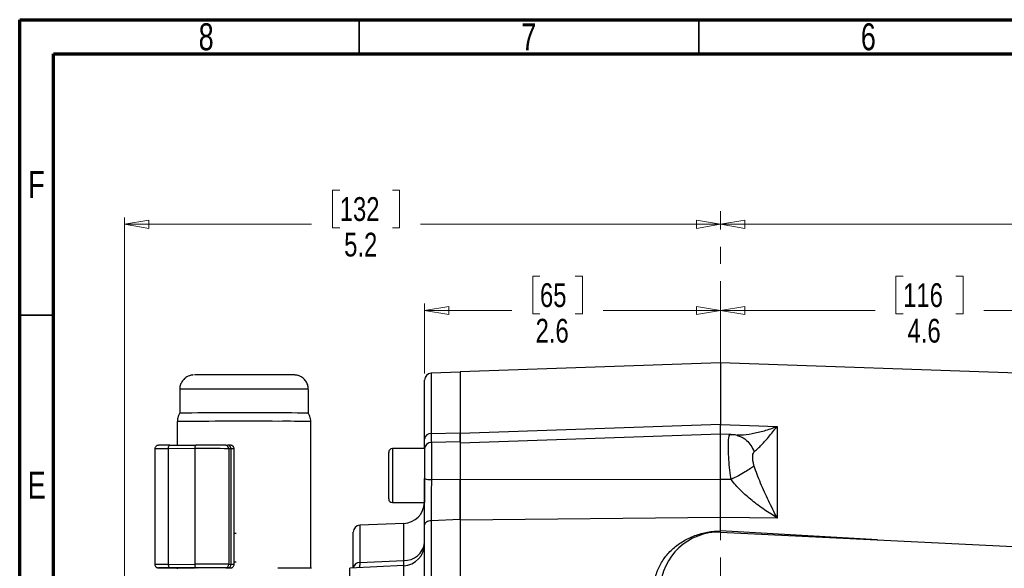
# Model space of a CAD drawing. Header units: inches. Extents: x 0.6 to 16.3, y 0.2 to 11.5.
# Tile 6 of 20: x 0.6 to 6.3, y 8.3 to 11.5. Entities that reach past the tile are written whole.
import ezdxf

# ---------------------------------------------------------------- set-up
doc = ezdxf.new("R2010")
doc.units = ezdxf.units.IN
doc.header["$MEASUREMENT"] = 0
doc.linetypes.add('CENTERX2', pattern=[0.8, 0.5, -0.1, 0.1, -0.1])
doc.styles.add('SLDTEXTSTYLE0', font='TXT', dxfattribs={"width": 0.75})
doc.dimstyles.new('SLDDIMSTYLE1', dxfattribs={"dimtxt": 0.137795, "dimasz": 0.14, "dimexe": 0, "dimexo": 0.0625, "dimgap": 0.034449, "dimtad": 0, "dimdec": 1, "dimlfac": 1.5, "dimrnd": 1e-09, "dimzin": 12, "dimdsep": 46, "dimtxsty": 'SLDTEXTSTYLE0', "dimblk1": 'CLOSED', "dimblk2": 'CLOSED', "dimsah": 1, "dimcen": 0.09, "dimadec": 0, "dimazin": 3, "dimtfac": 1, "dimtdec": 1, "dimtofl": 0, "dimtmove": 0, "dimatfit": 3, "dimldrblk": 'CLOSED', "dimfxl": 0, "dimfrac": 2, "dimtolj": 1, "dimtzin": 12, "dimarcsym": 0})
doc.dimstyles.new('SLDDIMSTYLE4', dxfattribs={"dimtxt": 0.137795, "dimasz": 0.14, "dimexe": 0, "dimexo": 0.0625, "dimgap": 0.034449, "dimtad": 0, "dimdec": 1, "dimlfac": 1.5, "dimrnd": 1e-09, "dimzin": 12, "dimdsep": 46, "dimtxsty": 'SLDTEXTSTYLE0', "dimblk1": 'CLOSED', "dimblk2": 'CLOSED', "dimsah": 1, "dimcen": 0.09, "dimadec": 0, "dimazin": 3, "dimtfac": 1, "dimtofl": 0, "dimtmove": 0, "dimatfit": 3, "dimldrblk": 'CLOSED', "dimfxl": 0, "dimfrac": 2, "dimtolj": 1, "dimtzin": 12, "dimarcsym": 0})

# ---------------------------------------------------------------- blocks, each defined once
blk = doc.blocks.new('_Closed')
at = {"color": 0, "linetype": 'ByBlock', "lineweight": -2}
for p, q in [((-1, 0.166667), (0, 0)), ((-1, 0.166667), (-1, -0.166667)), ((0, 0), (-1, -0.166667)), ((0, 0), (-1, 0))]:
    blk.add_line(p, q, dxfattribs=at)
blk = doc.blocks.new('_D_7')
at = {"color": 7, "linetype": 'Continuous', "lineweight": 0}
for p, q in [((6.5787, 10.509), (6.5367, 10.509)), ((6.5367, 10.509), (6.5367, 10.2902)), ((6.8842, 10.509), (6.9262, 10.509)), ((6.9262, 10.509), (6.9262, 10.2902)), ((9.0161, 9.4113), (9.0161, 10.3499)), ((4.6541, 10.3105), (6.4159, 10.3105)), ((6.5367, 10.2902), (6.5787, 10.2902)), ((6.9262, 10.2902), (6.8842, 10.2902)), ((9.0161, 10.3105), (7.047, 10.3105))]:
    blk.add_line(p, q, dxfattribs=at)
at = {"color": 7, "linetype": 'Continuous', "lineweight": 18, "xscale": 0.14, "yscale": 0.14, "rotation": 180.0000000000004}
blk.add_blockref('_Closed', (4.6541, 10.3105), dxfattribs=at)
at = {"color": 7, "linetype": 'Continuous', "lineweight": 18, "xscale": 0.14, "yscale": 0.14}
blk.add_blockref('_Closed', (9.0161, 10.3105), dxfattribs=at)
at = {"color": 7, "linetype": 'Continuous', "lineweight": 18, "char_height": 0.1378, "attachment_point": 1, "style": 'SLDTEXTSTYLE0'}
for s, insert in [('166', (6.5787, 10.4679)), ('6.5', (6.6042, 10.2617))]:
    blk.add_mtext(s, dxfattribs=dict(at, insert=insert))
blk = doc.blocks.new('_D_8')
at = {"color": 7, "linetype": 'Continuous', "lineweight": 0}
for p, q in [((5.712, 10.0101), (5.67, 10.0101)), ((5.67, 10.0101), (5.67, 9.7914)), ((6.0175, 10.0101), (6.0595, 10.0101)), ((6.0595, 10.0101), (6.0595, 9.7914)), ((7.6995, 8.9141), (7.6995, 9.851)), ((4.6541, 9.8117), (5.5492, 9.8117)), ((5.67, 9.7914), (5.712, 9.7914)), ((6.0595, 9.7914), (6.0175, 9.7914)), ((7.6995, 9.8117), (6.1803, 9.8117))]:
    blk.add_line(p, q, dxfattribs=at)
at = {"color": 7, "linetype": 'Continuous', "lineweight": 18, "xscale": 0.14, "yscale": 0.14}
for p, rotation in [((4.6541, 9.8117), 180), ((7.6995, 9.8117), 360)]:
    blk.add_blockref('_Closed', p, dxfattribs=dict(at, rotation=rotation))
at = {"color": 7, "linetype": 'Continuous', "lineweight": 18, "char_height": 0.1378, "attachment_point": 1, "style": 'SLDTEXTSTYLE0'}
for s, insert in [('116', (5.712, 9.969)), ('4.6', (5.7375, 9.7629))]:
    blk.add_mtext(s, dxfattribs=dict(at, insert=insert))
blk = doc.blocks.new('_D_9')
at = {"color": 7, "linetype": 'Continuous', "lineweight": 0}
for p, q in [((3.6067, 10.0101), (3.5647, 10.0101)), ((3.5647, 10.0101), (3.5647, 9.7914)), ((3.8103, 10.0101), (3.8523, 10.0101)), ((3.8523, 10.0101), (3.8523, 9.7914)), ((2.9378, 9.4468), (2.9378, 9.851)), ((2.9378, 9.8117), (3.4439, 9.8117)), ((3.5647, 9.7914), (3.6067, 9.7914)), ((3.8523, 9.7914), (3.8103, 9.7914)), ((4.6541, 9.8117), (3.9732, 9.8117))]:
    blk.add_line(p, q, dxfattribs=at)
at = {"color": 7, "linetype": 'Continuous', "lineweight": 18, "xscale": 0.14, "yscale": 0.14, "rotation": 180.0000000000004}
blk.add_blockref('_Closed', (2.9378, 9.8117), dxfattribs=at)
at = {"color": 7, "linetype": 'Continuous', "lineweight": 18, "xscale": 0.14, "yscale": 0.14}
blk.add_blockref('_Closed', (4.6541, 9.8117), dxfattribs=at)
at = {"color": 7, "linetype": 'Continuous', "lineweight": 18, "char_height": 0.1378, "attachment_point": 1, "style": 'SLDTEXTSTYLE0'}
for s, insert in [('65', (3.6067, 9.969)), ('2.6', (3.5813, 9.7629))]:
    blk.add_mtext(s, dxfattribs=dict(at, insert=insert))
blk = doc.blocks.new('_D_10')
at = {"color": 7, "linetype": 'Continuous', "lineweight": 0}
for p, q in [((2.4459, 10.509), (2.4039, 10.509)), ((2.4039, 10.509), (2.4039, 10.2902)), ((2.7513, 10.509), (2.7933, 10.509)), ((2.7933, 10.509), (2.7933, 10.2902)), ((1.1989, 7.7916), (1.1989, 10.3499)), ((1.1989, 10.3105), (2.2831, 10.3105)), ((2.4039, 10.2902), (2.4459, 10.2902)), ((2.7933, 10.2902), (2.7513, 10.2902)), ((4.6541, 10.3105), (2.9142, 10.3105))]:
    blk.add_line(p, q, dxfattribs=at)
at = {"color": 7, "linetype": 'Continuous', "lineweight": 18, "xscale": 0.14, "yscale": 0.14, "rotation": 180.0000000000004}
blk.add_blockref('_Closed', (1.1989, 10.3105), dxfattribs=at)
at = {"color": 7, "linetype": 'Continuous', "lineweight": 18, "xscale": 0.14, "yscale": 0.14}
blk.add_blockref('_Closed', (4.6541, 10.3105), dxfattribs=at)
at = {"color": 7, "linetype": 'Continuous', "lineweight": 18, "char_height": 0.1378, "attachment_point": 1, "style": 'SLDTEXTSTYLE0'}
for s, insert in [('132', (2.4459, 10.4679)), ('5.2', (2.4714, 10.2617))]:
    blk.add_mtext(s, dxfattribs=dict(at, insert=insert))

msp = doc.modelspace()

# ---------------------------------------------------------------- linework, layer by layer
at = {"color": 7, "linetype": 'Continuous', "lineweight": 70}
for p, q in [((0.5906, 0.1969), (0.5906, 11.4961)), ((0.5906, 11.4961), (16.3386, 11.4961)), ((0.7874, 0.3937), (0.7874, 11.2992)), ((0.7874, 11.2992), (16.1417, 11.2992))]:
    msp.add_line(p, q, dxfattribs=at)
at = {"color": 7, "linetype": 'Continuous', "lineweight": 35}
for p, q in [((2.5591, 11.2992), (2.5591, 11.4961)), ((4.5276, 11.2992), (4.5276, 11.4961)), ((0.7874, 9.7835), (0.5906, 9.7835))]:
    msp.add_line(p, q, dxfattribs=at)
at = {"color": 7, "linetype": 'CENTERX2', "lineweight": 18}
msp.add_line((4.6541, 3.8807), (4.6541, 10.3864), dxfattribs=at)
at = {"color": 7, "linetype": 'Continuous', "lineweight": 25}
for p, q in [((4.6541, 9.5081), (3.1445, 9.4553)), ((7.0152, 9.4256), (4.6541, 9.5081)), ((4.6541, 9.5081), (4.6541, 9.1507)), ((3.1445, 9.4547), (2.9761, 9.4474)), ((3.1445, 9.4553), (3.1445, 9.0976)), ((2.9378, 9.0659), (2.9378, 9.4074)), ((1.5183, 9.3543), (1.5183, 9.2164)), ((2.264, 9.2164), (2.264, 9.3543)), ((1.504, 9.1676), (1.504, 9.0303)), ((2.2783, 8.3178), (2.2783, 9.1676)), ((4.6541, 9.1507), (3.1445, 9.0976)), ((4.6541, 9.1507), (4.8208, 9.1448)), ((4.8208, 9.1448), (4.9817, 9.1392)), ((4.9817, 9.1392), (4.9817, 8.6088)), ((2.9761, 9.0989), (3.1445, 9.1032)), ((4.6541, 9.0952), (3.1445, 9.0425)), ((4.7148, 9.0931), (4.6541, 9.0952)), ((4.6541, 8.8316), (4.6541, 9.0952)), ((4.7143, 9.092), (4.711, 9.0932)), ((1.4615, 9.0303), (1.6145, 9.0306)), ((1.7848, 9.0304), (1.7977, 9.0303)), ((3.1445, 9.0497), (2.9771, 9.0468)), ((3.1445, 9.0497), (3.1445, 8.9471)), ((1.3744, 9.0098), (1.3744, 8.3398)), ((1.6051, 9.0106), (1.4521, 9.0103)), ((1.4521, 9.0103), (1.4521, 8.3403)), ((1.6051, 9.0106), (1.6051, 8.3406)), ((1.8023, 9.0104), (1.8023, 8.3404)), ((1.8152, 9.0103), (1.8023, 9.0104)), ((1.8152, 9.0103), (1.8152, 8.3403)), ((1.8336, 8.3401), (1.8336, 9.0101)), ((2.7298, 8.7193), (2.7298, 8.9893)), ((2.9378, 9.0107), (2.7511, 9.0107)), ((2.9378, 9.0107), (2.9378, 8.698)), ((4.8463, 8.9909), (4.848, 8.9925)), ((3.1445, 8.9471), (3.1445, 8.8298)), ((4.7143, 8.8315), (4.711, 8.8543)), ((2.9771, 8.832), (3.1445, 8.8343)), ((4.6541, 8.8316), (3.1445, 8.8298)), ((4.7143, 8.8315), (4.6541, 8.8316)), ((2.7511, 8.698), (2.9378, 8.698)), ((2.8167, 8.5775), (2.5627, 8.5664)), ((2.9378, 6.3515), (2.9378, 8.5697)), ((3.1445, 8.5993), (2.9761, 8.5926)), ((2.9761, 8.5926), (2.9761, 6.3289)), ((4.6541, 8.6123), (3.1445, 8.5963)), ((3.1445, 8.5963), (3.1445, 6.3131)), ((4.6541, 8.5346), (4.6541, 8.6123)), ((4.8208, 8.6105), (4.6541, 8.6123)), ((4.9817, 8.6088), (4.8208, 8.6105)), ((2.5245, 8.3194), (2.5245, 8.5264)), ((4.6541, 8.5269), (4.6541, 8.5346)), ((4.6541, 8.5267), (6.5007, 8.4363)), ((2.9378, 8.4263), (2.9378, 8.4263)), ((2.9378, 8.42), (2.9378, 8.42)), ((1.4521, 8.3403), (1.6051, 8.3406)), ((1.8023, 8.3404), (1.8152, 8.3403)), ((2.5627, 8.3517), (2.8167, 8.3633)), ((2.5627, 8.3517), (2.5627, 8.3503)), ((1.4103, 8.3196), (1.4232, 8.3195)), ((1.6145, 8.3206), (1.4615, 8.3203)), ((1.504, 8.3193), (1.504, 8.3149)), ((1.622, 8.3191), (1.6032, 8.3192)), ((1.7977, 8.3203), (1.7848, 8.3204)), ((1.8103, 8.3194), (1.7904, 8.3196)), ((2.8167, 8.3327), (2.5045, 8.3191)), ((2.5045, 7.875), (2.5045, 8.3191))]:
    msp.add_line(p, q, dxfattribs=at)
at = {"color": 8, "linetype": 'Continuous', "lineweight": 25}
for p, q in [((2.0822, 9.4385), (2.0401, 9.4386)), ((2.9761, 9.4474), (2.9761, 9.0989)), ((4.7143, 9.092), (4.7196, 9.0911)), ((2.9771, 9.0468), (2.9771, 8.832)), ((2.7511, 9.0107), (2.7511, 8.698)), ((2.5627, 8.5664), (2.5627, 8.3517)), ((2.8167, 8.3633), (2.8167, 8.5775)), ((1.845, 8.5195), (1.8336, 8.5195)), ((5.5638, 8.4821), (4.6541, 8.5346)), ((1.845, 8.3528), (1.8336, 8.3529)), ((2.8167, 7.8668), (2.8167, 8.3327))]:
    msp.add_line(p, q, dxfattribs=at)
at = {"color": 7, "linetype": 'Continuous', "lineweight": 25, "flags": 128}
for points in [[(2.2618, 9.2163), (2.2639, 9.2164), (2.2596, 9.2166), (2.2474, 9.2168), (2.2275, 9.217), (2.2006, 9.2172), (2.167, 9.2173), (2.1275, 9.2175), (2.083, 9.2176)], [(1.4521, 9.0103), (1.4522, 9.0142), (1.4528, 9.018), (1.4537, 9.0214), (1.4548, 9.0244), (1.4562, 9.0269), (1.4579, 9.0288), (1.4596, 9.0299), (1.4615, 9.0303)], [(1.6145, 9.0306), (1.6126, 9.0302), (1.6109, 9.0291), (1.6092, 9.0272), (1.6078, 9.0247), (1.6066, 9.0217), (1.6058, 9.0183), (1.6052, 9.0145), (1.6051, 9.0106)], [(2.9761, 8.5926), (2.9685, 8.592), (2.9613, 8.5906), (2.9547, 8.5884), (2.9489, 8.5855), (2.9442, 8.5821), (2.9407, 8.5783), (2.9385, 8.5741), (2.9378, 8.5697)], [(1.4521, 8.3403), (1.4522, 8.3364), (1.4528, 8.3327), (1.4537, 8.3292), (1.4548, 8.3262), (1.4562, 8.3237), (1.4579, 8.3218), (1.4596, 8.3207), (1.4615, 8.3203)], [(1.6051, 8.3406), (1.6052, 8.3367), (1.6058, 8.333), (1.6066, 8.3295), (1.6078, 8.3265), (1.6092, 8.324), (1.6109, 8.3221), (1.6126, 8.321), (1.6145, 8.3206)]]:
    msp.add_lwpolyline(points, dxfattribs=at)
at = {"color": 8, "linetype": 'Continuous', "lineweight": 25, "flags": 128}
msp.add_lwpolyline([(1.3984, 8.32), (1.3949, 8.3199), (1.3951, 8.3198), (1.4003, 8.3197), (1.4103, 8.3196)], dxfattribs=at)
at = {"color": 7, "linetype": 'Continuous', "lineweight": 25}
for centre, radius, start, end in [((2.9778, 9.4074), 0.04, 92.5, 180), ((1.8798, -28.8704), 38.0885, 89.69425, 90.54373), ((1.8816, -31.3513), 40.5207, 89.70469, 90.5339), ((2.1299, 0.7832), 8.3858, 88.98577, 90.26955), ((2.9743, 9.0623), 0.0367, 87.2203, 174.2975), ((1.4661, 1.1198), 7.9104, 90.0338, 90.4816), ((1.6725, -15.9144), 24.945, 89.74211, 90.13332), ((1.7835, 9.0116), 0.0188, 356.3977, 86.0391), ((1.7964, 9.0115), 0.0188, 356.3977, 86.0391), ((2.9778, 9.0068), 0.04, 91, 180), ((1.6723, -19.873), 28.8837, 89.74211, 90.13332), ((2.7511, 8.9893), 0.0213, 90, 180), ((2.9676, 8.903), 0.0717, 245.4228, 277.6075), ((2.7511, 8.7193), 0.0213, 180, 270), ((2.8111, 8.704), 0.1267, 272.5, 357.2683), ((2.5645, 8.5264), 0.04, 92.5, 180), ((4.6429, 8.1881), 0.3387, 88.1002, 177.965), ((2.8232, 8.4784), 0.1153, 266.7502, 353.668), ((2.8111, 8.4592), 0.1267, 272.5, 0), ((1.6723, -20.543), 28.8837, 89.74211, 90.13332), ((1.7834, 8.3392), 0.0189, 274.2178, 3.5481), ((1.7963, 8.3392), 0.0189, 274.2178, 3.5481), ((2.5606, 8.3154), 0.0364, 86.6804, 173.5723), ((1.4588, 2.132), 6.1882, 89.97556, 90.55947), ((1.5261, 29.64), 21.3207, 269.72355, 270.05846), ((1.6725, -16.6244), 24.945, 89.74211, 90.13332), ((1.7994, 7.8556), 0.4647, 88.2553, 90.2097), ((2.1836, -2.4027), 10.7209, 89.46949, 90.52073)]:
    msp.add_arc(centre, radius, start, end, dxfattribs=at)
at = {"color": 8, "linetype": 'Continuous', "lineweight": 25}
for centre, radius, start, end in [((1.8798, -28.6278), 37.9839, 89.69338, 90.54521), ((2.1226, 1.5281), 7.8276, 88.96547, 90.28986), ((1.4363, 5.2506), 3.7597, 89.759, 90.9432), ((1.8189, 8.6227), 0.3876, 87.8249, 90.5477), ((1.4362, 4.5842), 3.7561, 89.7586, 90.9439), ((1.8179, 7.8828), 0.4575, 88.0329, 90.3399), ((2.5608, 8.3135), 0.0369, 87.0847, 169.9873), ((1.7986, 8.6958), 0.3761, 269.2348, 272.2846)]:
    msp.add_arc(centre, radius, start, end, dxfattribs=at)
at = {"color": 7, "linetype": 'Continuous', "lineweight": 25}
for points, knots in [([(1.5959, 9.4375), (1.5954, 9.4375), (1.5943, 9.4374), (1.5906, 9.437), (1.5857, 9.4362), (1.5781, 9.4345), (1.5655, 9.4301), (1.5489, 9.4202), (1.5328, 9.4035), (1.5222, 9.3821), (1.5176, 9.3648), (1.5187, 9.3554), (1.5188, 9.354)], [0, 0, 0, 0, 0.0357832, 0.0765626, 0.1103323, 0.1610915, 0.2600237, 0.4193549, 0.6007961, 0.7842769, 0.9678953, 1, 1, 1, 1]), ([(2.0401, 9.4386), (2.0245, 9.4386), (1.9923, 9.4387), (1.9378, 9.4387), (1.8796, 9.4388), (1.8205, 9.4387), (1.7644, 9.4386), (1.7147, 9.4385), (1.6736, 9.4384), (1.6415, 9.4382), (1.6183, 9.4381), (1.6048, 9.4379), (1.6039, 9.4378), (1.6035, 9.4377)], [0, 0, 0, 0, 0.088935, 0.183197, 0.281377, 0.381641, 0.481906, 0.580086, 0.674348, 0.763283, 0.852217, 0.946479, 1, 1, 1, 1]), ([(2.2635, 9.3546), (2.2632, 9.3613), (2.2626, 9.3759), (2.2534, 9.397), (2.2384, 9.416), (2.2205, 9.4285), (2.2048, 9.4345), (2.1948, 9.4366), (2.1888, 9.4373), (2.1838, 9.4377), (2.181, 9.4378), (2.1752, 9.4379), (2.1651, 9.438), (2.1485, 9.4382), (2.128, 9.4383), (2.1042, 9.4384), (2.0783, 9.4385), (2.059, 9.4386), (2.0477, 9.4386), (2.0467, 9.4386)], [0, 0, 0, 0, 0.048655, 0.107606, 0.166565, 0.225549, 0.266981, 0.289924, 0.302451, 0.319841, 0.36495, 0.431601, 0.532876, 0.627348, 0.729628, 0.819187, 0.90416, 0.991262, 1, 1, 1, 1]), ([(1.5199, 9.2175), (1.5169, 9.2126), (1.5093, 9.1998), (1.5044, 9.1823), (1.5046, 9.1704), (1.5047, 9.1676)], [0, 0, 0, 0, 0.327511, 0.843612, 1, 1, 1, 1]), ([(2.2776, 9.1676), (2.2776, 9.1704), (2.2779, 9.1822), (2.273, 9.1998), (2.2653, 9.2126), (2.2624, 9.2175)], [0, 0, 0, 0, 0.155995, 0.67213, 1, 1, 1, 1]), ([(4.6541, 9.0938), (4.6541, 9.0937), (4.6541, 9.0931), (4.6541, 9.1022), (4.6541, 9.1204), (4.6541, 9.1406), (4.6541, 9.1507)], [0, 0, 0, 0, 0.0793171, 0.3862007, 0.6930893, 1, 1, 1, 1]), ([(4.848, 8.9925), (4.8537, 8.9971), (4.8656, 9.0066), (4.8863, 9.0269), (4.9084, 9.0504), (4.932, 9.0775), (4.9564, 9.1068), (4.9732, 9.1284), (4.9817, 9.1392)], [0, 0, 0, 0, 0.1486331, 0.3078873, 0.4785515, 0.6434185, 0.8214681, 1, 1, 1, 1]), ([(3.1445, 9.0497), (3.1445, 9.0504), (3.1445, 9.053), (3.1445, 9.0677), (3.1445, 9.0865), (3.1445, 9.1001), (3.1445, 9.1032)], [0, 0, 0, 0, 0.1349764, 0.5062812, 0.8883786, 1, 1, 1, 1]), ([(3.1445, 9.0976), (3.1445, 9.0867), (3.1445, 9.0659), (3.1445, 9.0549), (3.1445, 9.0497)], [0, 0, 0, 0, 0.529853, 1, 1, 1, 1]), ([(4.711, 8.8543), (4.7085, 8.8754), (4.7033, 8.9189), (4.6997, 8.9787), (4.6984, 9.029), (4.6999, 9.0656), (4.7038, 9.089), (4.7086, 9.0918), (4.711, 9.0932)], [0, 0, 0, 0, 0.169429, 0.348501, 0.514024, 0.677625, 0.839536, 1, 1, 1, 1]), ([(4.7496, 9.0877), (4.742, 9.0892), (4.7263, 9.0924), (4.7126, 9.0912), (4.7055, 9.0905)], [0, 0, 0, 0, 0.479904, 1, 1, 1, 1]), ([(4.7537, 9.0894), (4.7515, 9.0891), (4.7486, 9.0888), (4.7492, 9.0884), (4.7494, 9.0882)], [0, 0, 0, 0, 0.74825, 1, 1, 1, 1]), ([(1.3998, 9.03), (1.3993, 9.03), (1.3968, 9.0299), (1.3955, 9.0299), (1.394, 9.0299), (1.3932, 9.0298), (1.3921, 9.0297), (1.3903, 9.0295), (1.3875, 9.0287), (1.3833, 9.0268), (1.3788, 9.0229), (1.3752, 9.017), (1.3747, 9.0125), (1.3745, 9.0103)], [0, 0, 0, 0, 0.062007, 0.300509, 0.426724, 0.500812, 0.535528, 0.564035, 0.610025, 0.678006, 0.784591, 0.893499, 1, 1, 1, 1]), ([(1.8335, 9.0096), (1.8336, 9.0098), (1.8341, 9.0124), (1.8326, 9.0171), (1.8297, 9.0224), (1.8261, 9.0259), (1.8226, 9.0281), (1.8195, 9.0292), (1.8173, 9.0297), (1.816, 9.0299), (1.8153, 9.03), (1.8145, 9.0301), (1.8132, 9.0301), (1.8103, 9.0302), (1.8043, 9.0302), (1.7989, 9.0303), (1.7979, 9.0303)], [0, 0, 0, 0, 0.00604, 0.08812, 0.15242, 0.20608, 0.251355, 0.288179, 0.31432, 0.33045, 0.346227, 0.370713, 0.426034, 0.619678, 0.93041, 1, 1, 1, 1]), ([(2.9378, 9.0127), (2.9378, 9.0181), (2.9378, 9.03), (2.9378, 9.0532), (2.9378, 9.0659)], [0, 0, 0, 0, 0.455531, 1, 1, 1, 1]), ([(4.848, 8.9101), (4.8459, 8.918), (4.8413, 8.9355), (4.84, 8.9589), (4.8406, 8.9793), (4.8445, 8.9872), (4.8463, 8.9909)], [0, 0, 0, 0, 0.223044, 0.490182, 0.763245, 1, 1, 1, 1]), ([(4.848, 8.9101), (4.8417, 8.9053), (4.829, 8.8957), (4.7968, 8.8758), (4.7578, 8.8538), (4.7288, 8.8389), (4.7143, 8.8315)], [0, 0, 0, 0, 0.2500574, 0.5, 0.7499426, 1, 1, 1, 1]), ([(4.9817, 8.6088), (4.9732, 8.6254), (4.9564, 8.6587), (4.932, 8.7088), (4.9084, 8.7594), (4.8863, 8.8096), (4.8656, 8.8598), (4.8537, 8.8937), (4.848, 8.9101)], [0, 0, 0, 0, 0.178529, 0.356578, 0.521448, 0.69211, 0.851366, 1, 1, 1, 1]), ([(2.9378, 8.5697), (2.9378, 8.5739), (2.9378, 8.5951), (2.9378, 8.637), (2.9378, 8.6991), (2.9378, 8.7672), (2.9378, 8.814), (2.9378, 8.8379)], [0, 0, 0, 0, 0.0531337, 0.2735595, 0.5003952, 0.7457338, 1, 1, 1, 1]), ([(2.9771, 8.832), (2.977, 8.8115), (2.9768, 8.7696), (2.9765, 8.7093), (2.9763, 8.6532), (2.9761, 8.6157), (2.9761, 8.5963), (2.9761, 8.5926)], [0, 0, 0, 0, 0.245355, 0.499632, 0.720048, 0.946872, 1, 1, 1, 1]), ([(3.1445, 8.5993), (3.1445, 8.6174), (3.1445, 8.6545), (3.1445, 8.7147), (3.1445, 8.7755), (3.1445, 8.8145), (3.1445, 8.8343)], [0, 0, 0, 0, 0.258273, 0.526677, 0.759678, 1, 1, 1, 1]), ([(3.1445, 8.8298), (3.1445, 8.8094), (3.1445, 8.7684), (3.1445, 8.7074), (3.1445, 8.6487), (3.1445, 8.6138), (3.1445, 8.5963)], [0, 0, 0, 0, 0.25, 0.499989, 0.749983, 1, 1, 1, 1]), ([(4.6541, 8.6123), (4.6541, 8.6288), (4.6541, 8.6617), (4.6541, 8.7166), (4.6541, 8.7738), (4.6541, 8.8123), (4.6541, 8.8316)], [0, 0, 0, 0, 0.250013, 0.500008, 0.749999, 1, 1, 1, 1]), ([(4.9817, 8.6088), (4.9569, 8.6245), (4.9076, 8.6556), (4.8365, 8.7088), (4.7697, 8.7659), (4.7325, 8.8099), (4.7143, 8.8315)], [0, 0, 0, 0, 0.257954, 0.513511, 0.761782, 1, 1, 1, 1]), ([(4.2658, 8.1857), (4.2663, 8.1994), (4.2672, 8.2268), (4.274, 8.2605), (4.2815, 8.286), (4.2881, 8.3039), (4.2973, 8.3256), (4.311, 8.3517), (4.3307, 8.3808), (4.3534, 8.408), (4.3875, 8.4413), (4.4368, 8.4772), (4.5044, 8.5089), (4.5778, 8.5297), (4.6287, 8.533), (4.6541, 8.5346)], [0, 0, 0, 0, 0.072776, 0.145649, 0.183213, 0.215312, 0.248031, 0.309743, 0.372393, 0.434761, 0.497183, 0.622104, 0.748105, 0.873985, 1, 1, 1, 1]), ([(1.3745, 8.3402), (1.3744, 8.3401), (1.3739, 8.3375), (1.3754, 8.3328), (1.3783, 8.3275), (1.3819, 8.324), (1.3854, 8.3218), (1.3885, 8.3207), (1.3907, 8.3202), (1.392, 8.32), (1.3927, 8.3199), (1.3935, 8.3198), (1.3948, 8.3198), (1.3977, 8.3197), (1.4037, 8.3197), (1.4091, 8.3196), (1.4101, 8.3196)], [0, 0, 0, 0, 0.005466, 0.087593, 0.15193, 0.205621, 0.250922, 0.287767, 0.313923, 0.330063, 0.345849, 0.370349, 0.425702, 0.619458, 0.93037, 1, 1, 1, 1]), ([(1.7937, 8.3198), (1.7963, 8.3198), (1.804, 8.3199), (1.8104, 8.3199), (1.8135, 8.32), (1.8145, 8.32), (1.816, 8.3202), (1.8175, 8.3204), (1.8203, 8.3211), (1.8245, 8.323), (1.8292, 8.3269), (1.8328, 8.3328), (1.8333, 8.3374), (1.8336, 8.3396)], [0, 0, 0, 0, 0.156997, 0.458508, 0.611542, 0.685086, 0.703449, 0.720664, 0.748508, 0.793718, 0.861046, 0.9308, 1, 1, 1, 1]), ([(1.5478, 8.3193), (1.5531, 8.3193), (1.5636, 8.3193), (1.579, 8.3193), (1.5894, 8.3192), (1.5972, 8.3192), (1.6007, 8.3192), (1.6028, 8.3192), (1.6032, 8.3192), (1.6032, 8.3192)], [0, 0, 0, 0, 0.248207, 0.49529, 0.787608, 0.872731, 0.980611, 0.996736, 1, 1, 1, 1]), ([(1.7871, 8.3197), (1.7871, 8.3197), (1.7872, 8.3198), (1.7909, 8.3198), (1.7936, 8.3198)], [0, 0, 0, 0, 0.272118, 1, 1, 1, 1]), ([(1.7904, 8.3196), (1.7904, 8.3196), (1.791, 8.3196), (1.7918, 8.3196), (1.7925, 8.3198), (1.7926, 8.3198)], [0, 0, 0, 0, 0.04636, 0.7949315, 1, 1, 1, 1])]:
    msp.add_open_spline(points, degree=3, knots=knots, dxfattribs=at)
at = {"color": 8, "linetype": 'Continuous', "lineweight": 25}
for points, knots in [([(4.7535, 9.0905), (4.7591, 9.0902), (4.784, 9.0888), (4.8368, 9.0974), (4.9075, 9.1132), (4.9569, 9.1305), (4.9817, 9.1392)], [0, 0, 0, 0, 0.086468, 0.384195, 0.69066, 1, 1, 1, 1]), ([(2.9761, 9.0989), (2.9761, 9.0883), (2.9762, 9.0668), (2.9764, 9.0507), (2.9765, 9.0474), (2.9766, 9.0468)], [0, 0, 0, 0, 0.4400579, 0.8962103, 1, 1, 1, 1]), ([(4.7493, 9.086), (4.7535, 9.0854), (4.7738, 9.0826), (4.8024, 9.0623), (4.8317, 9.0305), (4.8425, 9.0051), (4.848, 8.9925)], [0, 0, 0, 0, 0.093878, 0.445765, 0.722859, 1, 1, 1, 1]), ([(2.5627, 8.3503), (2.5622, 8.3414), (2.5615, 8.3303), (2.5585, 8.3228), (2.558, 8.3214)], [0, 0, 0, 0, 0.810504, 1, 1, 1, 1]), ([(2.8171, 8.3322), (2.8171, 8.3327), (2.817, 8.3401), (2.8168, 8.3522), (2.8167, 8.3633)], [0, 0, 0, 0, 0.079164, 1, 1, 1, 1]), ([(1.7904, 8.3196), (1.7904, 8.3196), (1.7902, 8.3196), (1.7888, 8.3196), (1.7875, 8.3197), (1.7864, 8.3197)], [0, 0, 0, 0, 0.007457, 0.187209, 1, 1, 1, 1])]:
    msp.add_open_spline(points, degree=3, knots=knots, dxfattribs=at)

# ---------------------------------------------------------------- texts
at = {"color": 7, "linetype": 'Continuous', "lineweight": 0, "char_height": 0.1562, "attachment_point": 2, "style": 'SLDTEXTSTYLE0'}
for s, insert in [('8', (1.6717, 11.4753)), ('7', (3.5417, 11.4753)), ('6', (5.5102, 11.4753)), ('F', (0.6873, 10.619)), ('E', (0.6893, 8.8769))]:
    msp.add_mtext(s, dxfattribs=dict(at, insert=insert))

# ---------------------------------------------------------------- dimensions: what is measured, and where the dimension line sits
at = {"color": 7, "linetype": 'Continuous', "lineweight": 18}
for base, p1, p2, dimstyle, picture, middle in [((1.1989, 10.3105), (4.6541, 10.3864), (1.1989, 7.7522), 'SLDDIMSTYLE1', '_D_10', (2.5986, 10.3105)), ((9.0161, 10.3105), (4.6541, 10.3864), (9.0161, 9.3719), 'SLDDIMSTYLE1', '_D_7', (6.7314, 10.3105)), ((2.9378, 9.8117), (4.6541, 10.3864), (2.9378, 9.4074), 'SLDDIMSTYLE1', '_D_9', (3.7085, 9.8117)), ((4.6541, 9.8117), (7.6995, 8.8747), (4.6541, 10.3864), 'SLDDIMSTYLE4', '_D_8', (5.8647, 9.8117))]:
    dim = msp.add_linear_dim(base=base, p1=p1, p2=p2, dimstyle=dimstyle, dxfattribs=at)
    dim.commit()
    dim.dimension.update_dxf_attribs({"geometry": picture, "text_midpoint": middle, "dimtype": 160})

doc.saveas('drawing.dxf')
